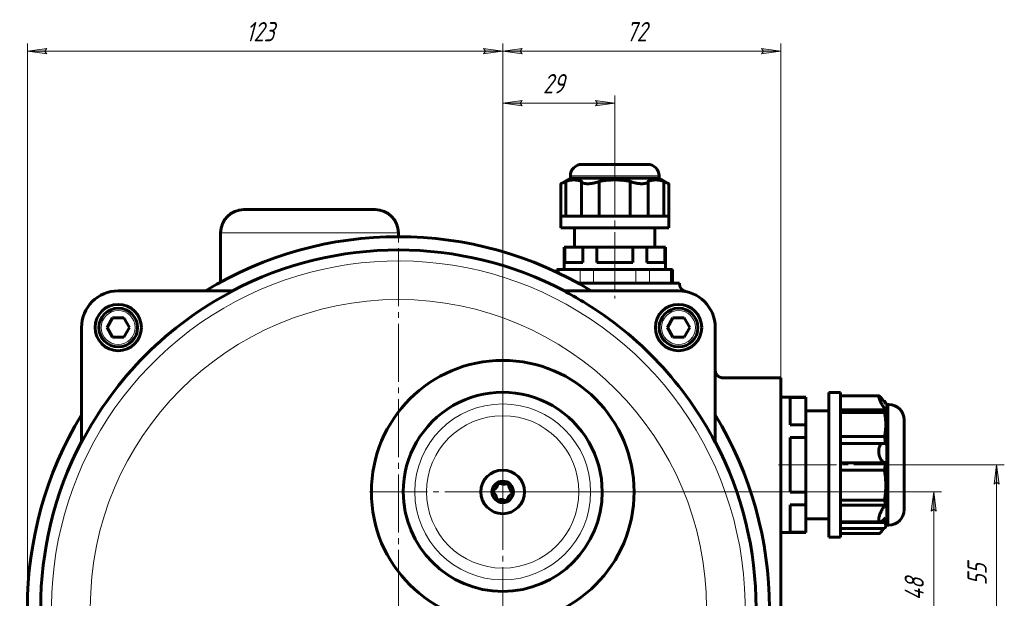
# Model space of a CAD drawing. Header units: millimetres. Extents: x 968 to 1714, y -499 to 290.
# Tile 3 of 27: x 1001 to 1256, y -238 to -89. Entities that reach past the tile are written whole.
import ezdxf

# ---------------------------------------------------------------- set-up
doc = ezdxf.new("R2010")
doc.units = ezdxf.units.MM
for name, pattern in [('K5LT_AXLED', [19.5, 15, -1.5, 1.5, -1.5]), ('K5LT_BASIC', [0]), ('K5LT_THIN', [0])]:
    doc.linetypes.add(name, pattern=pattern)
doc.styles.add('KDIMTEXTSTYLE', font='GOST_AU.SHX', dxfattribs={"width": 0.96, "oblique": 15, "height": 5})
doc.styles.add('KTEXTSTYLE', font='GOST_AU.SHX', dxfattribs={"width": 0.96, "height": 5})
doc.dimstyles.new('KDIMSTYLE (1.00)', dxfattribs={"dimtxt": 5, "dimasz": 1, "dimexe": 2, "dimexo": 0, "dimgap": 1, "dimtad": 1, "dimtxsty": 'KDIMTEXTSTYLE', "dimsah": 1, "dimcen": 0, "dimdle": 1, "dimadec": 0, "dimazin": 0, "dimtfac": 0.667, "dimtmove": 0, "dimatfit": 3, "dimfxl": 1, "dimtvp": 1, "dimtolj": 1, "dimtzin": 0, "dimarcsym": 0})

# ---------------------------------------------------------------- blocks, each defined once
blk = doc.blocks.new('U0')
at = {"color": 30, "linetype": 'K5LT_AXLED', "lineweight": 18, "true_color": 0xff8000}
for q in [(1098.93, -142.72), (1000.93, -240.72), (1098.93, -338.72), (1196.93, -240.72)]:
    blk.add_line((1098.93, -240.72), q, dxfattribs=at)
blk = doc.blocks.new('U1')
at = {"color": 30, "linetype": 'K5LT_AXLED', "lineweight": 18, "true_color": 0xff8000}
for q in [(1125.93, -174.72), (1089.93, -210.72), (1125.93, -246.72), (1161.93, -210.72)]:
    blk.add_line((1125.93, -210.72), q, dxfattribs=at)
blk = doc.blocks.new('D10')
for points in [[(1002.93, -96.73), (1007.93, -96.08), (1007.43, -96.73), (1007.93, -97.39)], [(1125.93, -96.73), (1120.93, -96.08), (1121.43, -96.73), (1120.93, -97.39)]]:
    blk.add_hatch(color=7).paths.add_polyline_path(points)
at = {"color": 7, "linetype": 'K5LT_THIN', "lineweight": 18}
for p, q in [((1002.93, -240.72), (1002.93, -94.73)), ((1002.93, -96.73), (1007.93, -96.08)), ((1007.93, -97.39), (1002.93, -96.73)), ((1007.93, -96.08), (1007.43, -96.73)), ((1007.43, -96.73), (1007.93, -97.39)), ((1121.43, -96.73), (1120.93, -96.08)), ((1120.93, -96.08), (1125.93, -96.73)), ((1125.93, -96.73), (1120.93, -97.39)), ((1120.93, -97.39), (1121.43, -96.73)), ((1125.93, -210.72), (1125.93, -94.73))]:
    blk.add_line(p, q, dxfattribs=at)
blk.add_wipeout([(1059.48, -95.73), (1059.48, -88.6), (1068.97, -88.6), (1068.97, -95.73)])
blk.add_line((1002.93, -96.73), (1125.93, -96.73), dxfattribs=at)
at = {"color": 7, "insert": (1059.48, -89.2), "char_height": 5, "attachment_point": 1, "style": 'KTEXTSTYLE'}
blk.add_mtext('\\H3.5;\\W0.965;\\Q15;\\Q15;\\H5.00;123', dxfattribs=at)
blk = doc.blocks.new('KDIMARROW_01')
blk.add_hatch(color=0).paths.add_polyline_path([(-5, -0.66), (0, 0), (-5, 0.66), (-4.5, 0)])
at = {"color": 0, "linetype": 'K5LT_THIN', "lineweight": 18}
for p, q in [((-4.5, 0), (-5, 0.66)), ((-5, 0.66), (0, 0)), ((0, 0), (-5, -0.66)), ((-5, -0.66), (-4.5, 0)), ((0, 0), (-1, 0))]:
    blk.add_line(p, q, dxfattribs=at)
blk = doc.blocks.new('D11')
for points in [[(1125.93, -96.73), (1130.93, -96.08), (1130.43, -96.73), (1130.93, -97.39)], [(1197.93, -96.73), (1192.93, -96.08), (1193.43, -96.73), (1192.93, -97.39)]]:
    blk.add_hatch(color=7).paths.add_polyline_path(points)
at = {"color": 7, "linetype": 'K5LT_THIN', "lineweight": 18}
for p, q in [((1125.93, -210.72), (1125.93, -94.73)), ((1125.93, -96.73), (1130.93, -96.08)), ((1130.93, -97.39), (1125.93, -96.73)), ((1130.93, -96.08), (1130.43, -96.73)), ((1130.43, -96.73), (1130.93, -97.39)), ((1193.43, -96.73), (1192.93, -96.08)), ((1192.93, -96.08), (1197.93, -96.73)), ((1197.93, -96.73), (1192.93, -97.39)), ((1192.93, -97.39), (1193.43, -96.73)), ((1197.93, -183.73), (1197.93, -94.73))]:
    blk.add_line(p, q, dxfattribs=at)
blk.add_wipeout([(1157.84, -95.73), (1157.84, -88.6), (1165.68, -88.6), (1165.68, -95.73)])
blk.add_line((1125.93, -96.73), (1197.93, -96.73), dxfattribs=at)
at = {"color": 7, "insert": (1157.84, -89.2), "char_height": 5, "attachment_point": 1, "style": 'KTEXTSTYLE'}
blk.add_mtext('\\H3.5;\\W0.965;\\Q15;\\Q15;\\H5.00;72', dxfattribs=at)
blk = doc.blocks.new('D12')
for points in [[(1130.43, -110.19), (1130.93, -109.53), (1125.93, -110.19), (1130.93, -110.85)], [(1154.93, -110.19), (1149.93, -109.53), (1150.43, -110.19), (1149.93, -110.85)]]:
    blk.add_hatch(color=7).paths.add_polyline_path(points)
at = {"color": 7, "linetype": 'K5LT_THIN', "lineweight": 18}
for p, q in [((1125.93, -210.72), (1125.93, -108.19)), ((1125.93, -110.19), (1130.93, -109.53)), ((1130.93, -109.53), (1130.43, -110.19)), ((1150.43, -110.19), (1149.93, -109.53)), ((1149.93, -109.53), (1154.93, -110.19)), ((1154.93, -126.02), (1154.93, -108.19)), ((1130.93, -110.85), (1125.93, -110.19)), ((1130.43, -110.19), (1130.93, -110.85)), ((1154.93, -110.19), (1149.93, -110.85)), ((1149.93, -110.85), (1150.43, -110.19))]:
    blk.add_line(p, q, dxfattribs=at)
blk.add_wipeout([(1136.34, -109.19), (1136.34, -102.05), (1144.18, -102.05), (1144.18, -109.19)])
blk.add_line((1125.93, -110.19), (1154.93, -110.19), dxfattribs=at)
at = {"color": 7, "insert": (1136.34, -102.65), "char_height": 5, "attachment_point": 1, "style": 'KTEXTSTYLE'}
blk.add_mtext('\\H3.5;\\W0.965;\\Q15;\\Q15;\\H5.00;29', dxfattribs=at)
blk = doc.blocks.new('D13')
for points in [[(1254.39, -208.72), (1253.73, -203.72), (1253.07, -208.72), (1253.73, -208.22)], [(1253.73, -258.72), (1254.39, -253.72), (1253.73, -254.22), (1253.07, -253.72)]]:
    blk.add_hatch(color=7).paths.add_polyline_path(points)
at = {"color": 7, "linetype": 'K5LT_THIN', "lineweight": 18}
for p, q in [((1229.83, -203.72), (1255.73, -203.72)), ((1253.07, -208.72), (1253.73, -203.72)), ((1253.73, -203.72), (1254.39, -208.72)), ((1253.73, -208.22), (1253.07, -208.72)), ((1254.39, -208.72), (1253.73, -208.22)), ((1253.73, -258.72), (1253.07, -253.72)), ((1253.07, -253.72), (1253.73, -254.22)), ((1253.73, -254.22), (1254.39, -253.72)), ((1254.39, -253.72), (1253.73, -258.72)), ((1229.83, -258.72), (1255.73, -258.72))]:
    blk.add_line(p, q, dxfattribs=at)
blk.add_wipeout([(1252.73, -234.91), (1245.59, -234.91), (1245.59, -227.83), (1252.73, -227.83)])
blk.add_line((1253.73, -203.72), (1253.73, -258.72), dxfattribs=at)
at = {"color": 7, "insert": (1246.19, -234.91), "char_height": 5, "attachment_point": 1, "rotation": 90, "style": 'KTEXTSTYLE'}
blk.add_mtext('\\H3.5;\\W0.965;\\Q15;\\Q15;\\H5.00;55', dxfattribs=at)
blk = doc.blocks.new('D14')
for points in [[(1238.12, -215.72), (1237.46, -210.72), (1236.8, -215.72), (1237.46, -215.22)], [(1237.46, -258.72), (1238.12, -253.72), (1237.46, -254.22), (1236.8, -253.72)]]:
    blk.add_hatch(color=7).paths.add_polyline_path(points)
at = {"color": 7, "linetype": 'K5LT_THIN', "lineweight": 18}
for p, q in [((1125.93, -210.72), (1239.46, -210.72)), ((1236.8, -215.72), (1237.46, -210.72)), ((1237.46, -210.72), (1238.12, -215.72)), ((1237.46, -215.22), (1236.8, -215.72)), ((1238.12, -215.72), (1237.46, -215.22)), ((1237.46, -258.72), (1236.8, -253.72)), ((1236.8, -253.72), (1237.46, -254.22)), ((1237.46, -254.22), (1238.12, -253.72)), ((1238.12, -253.72), (1237.46, -258.72)), ((1229.83, -258.72), (1239.46, -258.72))]:
    blk.add_line(p, q, dxfattribs=at)
blk.add_wipeout([(1236.46, -238.8), (1229.32, -238.8), (1229.32, -230.96), (1236.46, -230.96)])
blk.add_line((1237.46, -210.72), (1237.46, -258.72), dxfattribs=at)
at = {"color": 7, "insert": (1229.92, -238.8), "char_height": 5, "attachment_point": 1, "rotation": 90, "style": 'KTEXTSTYLE'}
blk.add_mtext('\\H3.5;\\W0.965;\\Q15;\\Q15;\\H5.00;48', dxfattribs=at)

msp = doc.modelspace()

# ---------------------------------------------------------------- linework, layer by layer
at = {"color": 30, "linetype": 'K5LT_AXLED', "lineweight": 18, "true_color": 0xff8000}
for p, q in [((1154.925, -124.019), (1154.925, -160.719)), ((1231.825, -203.719), (1195.925, -203.719))]:
    msp.add_line(p, q, dxfattribs=at)
at = {"color": 150, "linetype": 'K5LT_BASIC', "lineweight": 60, "true_color": 0x0080ff}
for p, q in [((1146.425, -126.019), (1148.825, -126.019)), ((1163.425, -126.019), (1146.425, -126.019)), ((1143.425, -129.619), (1140.925, -131.019)), ((1143.425, -129.019), (1143.425, -129.619)), ((1166.425, -129.619), (1143.425, -129.619)), ((1166.425, -129.019), (1166.425, -129.619)), ((1166.425, -129.619), (1168.925, -131.019)), ((1140.925, -139.419), (1140.925, -131.019)), ((1142.267, -130.425), (1142.267, -130.413)), ((1142.267, -139.419), (1142.267, -130.425)), ((1146.367, -130.413), (1146.274, -130.425)), ((1146.274, -139.419), (1146.274, -130.425)), ((1150.918, -130.425), (1150.825, -130.413)), ((1150.918, -139.419), (1150.918, -130.425)), ((1159.025, -130.413), (1158.933, -130.425)), ((1158.933, -139.419), (1158.933, -130.425)), ((1163.577, -130.425), (1163.484, -130.413)), ((1163.577, -139.419), (1163.577, -130.425)), ((1167.584, -130.413), (1167.584, -130.425)), ((1167.584, -139.419), (1167.584, -130.425)), ((1168.925, -139.419), (1168.925, -131.019)), ((1092.925, -137.719), (1058.925, -137.719)), ((1147.925, -139.419), (1140.925, -139.419)), ((1140.925, -139.419), (1140.925, -142.419)), ((1141.129, -139.419), (1140.925, -139.419)), ((1161.925, -139.419), (1147.925, -139.419)), ((1168.925, -139.419), (1161.925, -139.419)), ((1168.925, -139.419), (1168.925, -142.419)), ((1161.925, -142.419), (1140.925, -142.419)), ((1144.525, -142.419), (1144.525, -147.419)), ((1168.925, -142.419), (1161.925, -142.419)), ((1165.325, -142.419), (1165.325, -147.419)), ((1052.925, -143.719), (1052.925, -156.458)), ((1098.925, -143.719), (1098.925, -144.719)), ((1141.825, -147.419), (1141.825, -153.219)), ((1141.996, -147.419), (1141.825, -147.419)), ((1141.996, -151.419), (1141.996, -147.419)), ((1141.996, -147.419), (1146.638, -147.419)), ((1146.638, -147.419), (1146.638, -151.419)), ((1150.283, -147.419), (1146.638, -147.419)), ((1150.283, -147.419), (1159.567, -147.419)), ((1150.283, -151.419), (1150.283, -147.419)), ((1159.567, -147.419), (1159.567, -151.419)), ((1163.213, -147.419), (1159.567, -147.419)), ((1163.213, -151.419), (1163.213, -147.419)), ((1163.213, -147.419), (1167.855, -147.419)), ((1168.025, -147.419), (1167.855, -147.419)), ((1167.855, -147.419), (1167.855, -151.419)), ((1168.025, -147.419), (1168.025, -153.219)), ((1146.638, -151.419), (1141.996, -151.419)), ((1153.869, -151.419), (1150.283, -151.419)), ((1159.567, -151.419), (1153.869, -151.419)), ((1167.855, -151.419), (1163.213, -151.419)), ((1140.492, -153.219), (1139.956, -153.219)), ((1139.956, -153.219), (1139.956, -153.929)), ((1140.492, -153.219), (1145.976, -153.219)), ((1149.441, -153.219), (1145.976, -153.219)), ((1149.441, -153.219), (1160.41, -153.219)), ((1163.874, -153.219), (1160.41, -153.219)), ((1163.874, -153.219), (1169.359, -153.219)), ((1169.895, -153.219), (1169.359, -153.219)), ((1169.895, -153.219), (1169.895, -156.719)), ((1145.915, -156.719), (1171.655, -156.719)), ((1171.655, -156.719), (1171.655, -156.937)), ((1026.43, -158.719), (1026.425, -158.719)), ((1026.425, -158.719), (1056.144, -158.719)), ((1141.707, -158.719), (1171.425, -158.719)), ((1023.539, -168.219), (1024.982, -165.719)), ((1024.982, -165.719), (1027.869, -165.719)), ((1027.869, -165.719), (1029.312, -168.219)), ((1168.539, -168.219), (1169.982, -165.719)), ((1169.982, -165.719), (1172.869, -165.719)), ((1172.869, -165.719), (1174.312, -168.219)), ((1016.925, -197.937), (1016.925, -168.219)), ((1016.925, -168.225), (1016.925, -168.219)), ((1024.982, -170.719), (1023.539, -168.219)), ((1029.312, -168.219), (1027.869, -170.719)), ((1169.982, -170.719), (1168.539, -168.219)), ((1174.312, -168.219), (1172.869, -170.719)), ((1180.925, -168.225), (1180.925, -168.219)), ((1180.925, -168.219), (1180.925, -197.937)), ((1027.869, -170.719), (1024.982, -170.719)), ((1172.869, -170.719), (1169.982, -170.719)), ((1197.925, -181.219), (1182.925, -181.219)), ((1197.925, -281.219), (1197.925, -181.219)), ((1213.325, -185.019), (1210.325, -185.019)), ((1210.325, -222.419), (1210.325, -185.019)), ((1213.325, -186.057), (1213.325, -185.019)), ((1213.325, -185.918), (1223.307, -185.918)), ((1204.325, -186.219), (1197.925, -186.219)), ((1200.325, -186.318), (1204.325, -186.318)), ((1200.325, -193.407), (1200.325, -186.318)), ((1204.325, -186.318), (1204.325, -186.219)), ((1204.325, -186.318), (1204.325, -193.407)), ((1213.325, -200.209), (1213.325, -186.057)), ((1224.527, -187.234), (1224.704, -187.234)), ((1225.325, -188.119), (1224.858, -187.429)), ((1224.858, -187.43), (1224.858, -187.43)), ((1225.325, -200.2), (1225.325, -188.119)), ((1225.825, -188.119), (1225.325, -188.119)), ((1210.325, -189.719), (1204.325, -189.719)), ((1213.325, -189.511), (1224.987, -189.511)), ((1213.325, -190.158), (1224.704, -190.158)), ((1204.325, -193.407), (1200.325, -193.407)), ((1204.325, -196.63), (1204.325, -193.407)), ((1229.825, -215.319), (1229.825, -192.119)), ((1200.325, -210.808), (1200.325, -196.63)), ((1200.325, -196.63), (1204.325, -196.63)), ((1204.325, -196.63), (1204.325, -210.808)), ((1213.325, -196.363), (1224.704, -196.363)), ((1213.325, -198.178), (1224.479, -198.178)), ((1213.325, -217.871), (1213.325, -200.209)), ((1225.325, -219.319), (1225.325, -200.2)), ((1213.325, -203.172), (1224.987, -203.172)), ((1213.325, -205.104), (1224.704, -205.104)), ((1204.325, -210.808), (1200.325, -210.808)), ((1204.325, -214.031), (1204.325, -210.808)), ((1200.325, -221.12), (1200.325, -214.031)), ((1200.325, -214.031), (1204.325, -214.031)), ((1204.325, -214.031), (1204.325, -221.12)), ((1213.325, -212.848), (1224.704, -212.848)), ((1229.825, -212.719), (1229.825, -214.675)), ((1213.325, -214.134), (1224.987, -214.134)), ((1210.325, -217.719), (1204.325, -217.719)), ((1213.325, -222.419), (1213.325, -217.871)), ((1213.325, -217.927), (1213.325, -217.871)), ((1213.325, -218.479), (1223.587, -218.479)), ((1213.325, -218.665), (1224.704, -218.665)), ((1204.325, -221.219), (1197.925, -221.219)), ((1204.325, -221.12), (1200.325, -221.12)), ((1204.325, -221.219), (1204.325, -221.12)), ((1213.325, -220.204), (1224.704, -220.204)), ((1213.325, -221.52), (1223.307, -221.52)), ((1225.325, -219.319), (1224.858, -220.009)), ((1225.825, -219.319), (1225.325, -219.319)), ((1213.325, -222.419), (1210.325, -222.419))]:
    msp.add_line(p, q, dxfattribs=at)
at = {"color": 7, "linetype": 'K5LT_THIN', "lineweight": 18}
for p, q in [((1166.425, -129.019), (1143.425, -129.019)), ((1052.925, -143.719), (1098.925, -143.719)), ((1140.492, -154.185), (1140.492, -153.219)), ((1145.976, -153.219), (1145.976, -156.719)), ((1149.441, -156.719), (1149.441, -153.219)), ((1160.41, -153.219), (1160.41, -156.719)), ((1163.874, -156.719), (1163.874, -153.219)), ((1169.359, -153.219), (1169.359, -156.719)), ((1225.825, -200.2), (1225.825, -188.119)), ((1225.825, -219.319), (1225.825, -200.2))]:
    msp.add_line(p, q, dxfattribs=at)
for centre, radius in [((1098.925, -240.719), 79.736), ((1026.425, -168.219), 4.4), ((1171.425, -168.219), 4.4), ((1125.925, -210.719), 22.75), ((1125.925, -210.719), 19.707)]:
    msp.add_circle(centre, radius, dxfattribs=at)
at = {"color": 150, "linetype": 'K5LT_BASIC', "lineweight": 60, "true_color": 0x0080ff}
for centre, radius in [((1026.425, -168.219), 6), ((1171.425, -168.219), 6), ((1125.925, -210.719), 34), ((1125.925, -210.719), 5.65), ((1125.925, -210.719), 2.779)]:
    msp.add_circle(centre, radius, dxfattribs=at)
for centre, radius, start, end in [((1146.425, -129.019), 3, 90, 180), ((1163.425, -129.019), 3, 0, 90), ((1058.925, -143.719), 6, 90, 180), ((1092.925, -143.719), 6, 0, 90), ((1098.925, -240.719), 96, 58.66779, 121.33221), ((1098.925, -240.719), 92.568, 62.35403, 117.64597), ((1145.915, -154.719), 2, 241.34834, 270), ((1173.655, -156.937), 2, 180, 258.82166), ((1026.425, -168.219), 9.5, 90, 180), ((1098.925, -240.719), 92.489, 117.55234, 152.44766), ((1098.925, -240.719), 92.489, 58.82299, 62.44766), ((1171.425, -168.219), 9.5, 0, 90), ((1098.925, -240.719), 92.489, 27.55234, 58.82299), ((1026.425, -168.219), 5, 90, 270), ((1026.425, -168.219), 5, 270, 90), ((1171.425, -168.219), 5, 90, 270), ((1171.425, -168.219), 5, 270, 90), ((1125.925, -210.719), 25.75, 359.99924, 179.99924), ((1225.825, -192.119), 4, 0, 90), ((1098.925, -240.719), 96, 148.66779, 211.33221), ((1098.925, -240.719), 96, 328.66779, 31.33221), ((1098.925, -240.719), 92.568, 152.35403, 207.64597), ((1098.925, -240.719), 92.568, 332.35403, 27.64597), ((1122.251, -208.135), 2.506, 305.52558, 344.23381), ((1125.1, -208.939), 0.454, 65.52558, 164.23381), ((1126.326, -206.245), 2.506, 245.52558, 284.23381), ((1127.054, -209.114), 0.454, 5.52558, 104.23381), ((1125.925, -210.719), 25.75, 179.99924, 359.99924), ((1123.971, -210.544), 0.454, 125.52558, 224.23381), ((1121.85, -212.609), 2.506, 5.52558, 44.23381), ((1129.6, -213.304), 2.506, 125.52558, 164.23381), ((1130.001, -208.829), 2.506, 185.52558, 224.23381), ((1127.88, -210.894), 0.454, 305.52558, 44.23381), ((1124.797, -212.324), 0.454, 185.52558, 284.23381), ((1125.524, -215.194), 2.506, 65.52558, 104.23381), ((1126.751, -212.499), 0.454, 245.52558, 344.23381), ((1225.825, -215.319), 4, 270, 0)]:
    msp.add_arc(centre, radius, start, end, dxfattribs=at)
at = {"color": 7, "linetype": 'K5LT_THIN', "lineweight": 18}
for start, end in [(58.82299, 270), (270, 58.82299)]:
    msp.add_arc((1098.925, -240.719), 89.733, start, end, dxfattribs=at)
at = {"color": 150, "linetype": 'K5LT_BASIC', "lineweight": 60, "true_color": 0x0080ff}
for points, knots in [([(1140.925, -131.019), (1140.925, -131.019), (1140.926, -131.019), (1140.934, -131.015), (1140.953, -131.007), (1140.972, -130.999), (1140.989, -130.992), (1141.007, -130.984), (1141.028, -130.975), (1141.053, -130.965), (1141.078, -130.954), (1141.103, -130.943), (1141.129, -130.932), (1141.157, -130.92), (1141.195, -130.903), (1141.252, -130.879), (1141.339, -130.841), (1141.444, -130.795), (1141.549, -130.749), (1141.628, -130.714), (1141.687, -130.688), (1141.735, -130.666), (1141.781, -130.646), (1141.826, -130.625), (1141.871, -130.605), (1141.917, -130.585), (1141.964, -130.564), (1142.012, -130.542), (1142.061, -130.52), (1142.111, -130.497), (1142.162, -130.473), (1142.214, -130.45), (1142.249, -130.433), (1142.267, -130.425)], [0.49999635, 0.49999635, 0.49999635, 0.49999635, 0.51105845, 0.54449194, 0.57129967, 0.59118895, 0.60356204, 0.61568765, 0.63106299, 0.64623118, 0.66118875, 0.6728346, 0.68489135, 0.69777652, 0.71109058, 0.7333926, 0.76410851, 0.80309159, 0.83325949, 0.85476872, 0.86735336, 0.87951705, 0.89087797, 0.90185663, 0.91248711, 0.92315405, 0.93392913, 0.94477341, 0.95573587, 0.96677648, 0.97787628, 0.9889565, 1, 1, 1, 1]), ([(1142.267, -130.413), (1142.33, -130.391), (1142.455, -130.348), (1142.641, -130.29), (1142.824, -130.239), (1143.005, -130.194), (1143.183, -130.155), (1143.359, -130.122), (1143.534, -130.094), (1143.706, -130.072), (1143.877, -130.056), (1144.047, -130.045), (1144.193, -130.04), (1144.305, -130.039), (1144.416, -130.04), (1144.548, -130.043), (1144.713, -130.053), (1144.877, -130.067), (1145.04, -130.086), (1145.204, -130.11), (1145.368, -130.139), (1145.532, -130.172), (1145.696, -130.21), (1145.862, -130.253), (1146.028, -130.301), (1146.197, -130.354), (1146.31, -130.393), (1146.367, -130.413)], [0, 0, 0, 0, 0.0438504, 0.0877907, 0.1315545, 0.1750731, 0.2185048, 0.2616892, 0.3046743, 0.3474352, 0.3901744, 0.4325747, 0.474703, 0.5000033, 0.5164408, 0.5580664, 0.5993007, 0.6402219, 0.6807695, 0.7212338, 0.7614859, 0.8016027, 0.8414424, 0.8811963, 0.9208412, 0.9605027, 1, 1, 1, 1]), ([(1146.274, -130.425), (1146.278, -130.437), (1146.287, -130.461), (1146.302, -130.495), (1146.321, -130.528), (1146.342, -130.56), (1146.366, -130.591), (1146.392, -130.621), (1146.42, -130.649), (1146.45, -130.677), (1146.483, -130.703), (1146.517, -130.727), (1146.553, -130.75), (1146.591, -130.772), (1146.63, -130.793), (1146.67, -130.813), (1146.712, -130.831), (1146.755, -130.849), (1146.799, -130.865), (1146.844, -130.88), (1146.889, -130.895), (1146.936, -130.908), (1146.982, -130.92), (1147.029, -130.932), (1147.076, -130.942), (1147.123, -130.952), (1147.178, -130.962), (1147.249, -130.973), (1147.339, -130.986), (1147.434, -130.997), (1147.517, -131.004), (1147.583, -131.009), (1147.639, -131.012), (1147.694, -131.015), (1147.762, -131.017), (1147.839, -131.019), (1147.919, -131.019), (1148.028, -131.019), (1148.163, -131.015), (1148.318, -131.007), (1148.435, -130.999), (1148.523, -130.992), (1148.603, -130.984), (1148.69, -130.975), (1148.782, -130.965), (1148.868, -130.954), (1148.947, -130.943), (1149.023, -130.932), (1149.102, -130.92), (1149.203, -130.903), (1149.341, -130.879), (1149.48, -130.852), (1149.624, -130.821), (1149.767, -130.788), (1149.925, -130.749), (1150.056, -130.714), (1150.149, -130.688), (1150.222, -130.666), (1150.29, -130.646), (1150.356, -130.625), (1150.419, -130.605), (1150.482, -130.585), (1150.545, -130.564), (1150.607, -130.542), (1150.67, -130.52), (1150.733, -130.497), (1150.816, -130.466), (1150.877, -130.442), (1150.918, -130.425)], [0, 0, 0, 0, 0.0160874, 0.0322574, 0.0484394, 0.0644952, 0.0803785, 0.0959511, 0.111356, 0.1265093, 0.1415781, 0.1563374, 0.1708741, 0.1850493, 0.1990856, 0.2127766, 0.2262633, 0.2394912, 0.2526651, 0.2655623, 0.2782374, 0.2905437, 0.3026961, 0.3144293, 0.3258953, 0.3369948, 0.3480035, 0.3642251, 0.3854139, 0.4070759, 0.4239626, 0.4356095, 0.4464633, 0.4568038, 0.4674206, 0.4854856, 0.4999929, 0.5110585, 0.5444919, 0.5712997, 0.5911889, 0.603562, 0.6156876, 0.631063, 0.6462312, 0.6611887, 0.6728346, 0.6848914, 0.6977765, 0.7110906, 0.7333926, 0.7641085, 0.7778958, 0.8030916, 0.8332595, 0.8547687, 0.8673534, 0.8795171, 0.890878, 0.9018566, 0.9124871, 0.9231541, 0.9339291, 0.9447734, 0.9557359, 0.9667765, 0.9778763, 1, 1, 1, 1]), ([(1150.825, -130.413), (1150.952, -130.391), (1151.203, -130.348), (1151.574, -130.29), (1151.893, -130.246), (1152.135, -130.215), (1152.375, -130.186), (1152.659, -130.155), (1153.011, -130.122), (1153.359, -130.094), (1153.705, -130.072), (1154.047, -130.056), (1154.299, -130.048), (1154.524, -130.043), (1154.703, -130.04), (1154.902, -130.039), (1155.124, -130.04), (1155.388, -130.043), (1155.718, -130.053), (1156.046, -130.067), (1156.373, -130.086), (1156.7, -130.11), (1157.027, -130.139), (1157.356, -130.172), (1157.685, -130.21), (1158.016, -130.253), (1158.331, -130.299), (1158.556, -130.334), (1158.781, -130.371), (1158.912, -130.393), (1159.025, -130.413)], [0, 0, 0, 0, 0.0438504, 0.0877907, 0.1315545, 0.1580178, 0.1750731, 0.2185048, 0.2616892, 0.3046743, 0.3474352, 0.3901744, 0.4325747, 0.4418085, 0.474703, 0.5000033, 0.5164408, 0.5580664, 0.5993007, 0.6402219, 0.6807695, 0.7212338, 0.7614859, 0.8016027, 0.8414424, 0.8811963, 0.9208412, 0.9541793, 0.9605027, 1, 1, 1, 1]), ([(1158.933, -130.425), (1158.962, -130.437), (1159.022, -130.461), (1159.112, -130.495), (1159.204, -130.528), (1159.297, -130.56), (1159.389, -130.591), (1159.481, -130.621), (1159.572, -130.649), (1159.664, -130.677), (1159.754, -130.703), (1159.844, -130.727), (1159.933, -130.75), (1160.021, -130.772), (1160.107, -130.793), (1160.192, -130.813), (1160.276, -130.831), (1160.359, -130.849), (1160.44, -130.865), (1160.521, -130.88), (1160.599, -130.895), (1160.677, -130.908), (1160.752, -130.92), (1160.825, -130.932), (1160.896, -130.942), (1160.965, -130.952), (1161.043, -130.962), (1161.142, -130.973), (1161.262, -130.986), (1161.381, -130.997), (1161.481, -131.004), (1161.558, -131.009), (1161.622, -131.012), (1161.683, -131.015), (1161.757, -131.017), (1161.838, -131.019), (1161.919, -131.019), (1162.027, -131.019), (1162.154, -131.015), (1162.291, -131.007), (1162.388, -130.999), (1162.459, -130.992), (1162.522, -130.984), (1162.587, -130.975), (1162.655, -130.965), (1162.715, -130.954), (1162.77, -130.943), (1162.82, -130.932), (1162.871, -130.92), (1162.933, -130.903), (1163.014, -130.879), (1163.119, -130.841), (1163.22, -130.795), (1163.301, -130.749), (1163.353, -130.714), (1163.387, -130.688), (1163.412, -130.666), (1163.435, -130.646), (1163.455, -130.625), (1163.473, -130.605), (1163.49, -130.585), (1163.506, -130.564), (1163.521, -130.542), (1163.535, -130.52), (1163.547, -130.497), (1163.558, -130.473), (1163.568, -130.45), (1163.574, -130.433), (1163.577, -130.425)], [0, 0, 0, 0, 0.0160874, 0.0322574, 0.0484394, 0.0644952, 0.0803785, 0.0959511, 0.111356, 0.1265093, 0.1415781, 0.1563374, 0.1708741, 0.1850493, 0.1990856, 0.2127766, 0.2262633, 0.2394912, 0.2526651, 0.2655623, 0.2782374, 0.2905437, 0.3026961, 0.3144293, 0.3258953, 0.3369948, 0.3480035, 0.3642251, 0.3854139, 0.4070759, 0.4239626, 0.4356095, 0.4464633, 0.4568038, 0.4674206, 0.4854856, 0.4999929, 0.5110585, 0.5444919, 0.5712997, 0.5911889, 0.603562, 0.6156876, 0.631063, 0.6462312, 0.6611887, 0.6728346, 0.6848914, 0.6977765, 0.7110906, 0.7333926, 0.7641085, 0.8030916, 0.8332595, 0.8547687, 0.8673534, 0.8795171, 0.890878, 0.9018566, 0.9124871, 0.9231541, 0.9339291, 0.9447734, 0.9557359, 0.9667765, 0.9778763, 0.9889565, 1, 1, 1, 1]), ([(1163.484, -130.413), (1163.547, -130.391), (1163.673, -130.348), (1163.859, -130.29), (1164.042, -130.239), (1164.223, -130.194), (1164.401, -130.155), (1164.577, -130.122), (1164.751, -130.094), (1164.924, -130.072), (1165.095, -130.056), (1165.265, -130.045), (1165.411, -130.04), (1165.522, -130.039), (1165.633, -130.04), (1165.765, -130.043), (1165.93, -130.053), (1166.094, -130.067), (1166.258, -130.086), (1166.421, -130.11), (1166.585, -130.139), (1166.749, -130.172), (1166.914, -130.21), (1167.079, -130.253), (1167.246, -130.301), (1167.414, -130.354), (1167.527, -130.393), (1167.584, -130.413)], [0, 0, 0, 0, 0.0438504, 0.0877907, 0.1315545, 0.1750731, 0.2185048, 0.2616892, 0.3046743, 0.3474352, 0.3901744, 0.4325747, 0.474703, 0.5000033, 0.5164408, 0.5580664, 0.5993007, 0.6402219, 0.6807695, 0.7212338, 0.7614859, 0.8016027, 0.8414424, 0.8811963, 0.9208412, 0.9605027, 1, 1, 1, 1]), ([(1167.584, -130.425), (1167.61, -130.437), (1167.661, -130.461), (1167.736, -130.495), (1167.809, -130.528), (1167.88, -130.56), (1167.949, -130.591), (1168.015, -130.621), (1168.078, -130.649), (1168.139, -130.677), (1168.197, -130.703), (1168.253, -130.727), (1168.305, -130.75), (1168.355, -130.772), (1168.403, -130.793), (1168.447, -130.813), (1168.49, -130.831), (1168.529, -130.849), (1168.567, -130.865), (1168.603, -130.88), (1168.636, -130.895), (1168.666, -130.908), (1168.695, -130.92), (1168.721, -130.932), (1168.745, -130.942), (1168.767, -130.952), (1168.791, -130.962), (1168.818, -130.973), (1168.848, -130.986), (1168.872, -130.997), (1168.889, -131.004), (1168.9, -131.009), (1168.908, -131.012), (1168.914, -131.015), (1168.92, -131.017), (1168.924, -131.019), (1168.925, -131.019), (1168.925, -131.019)], [0, 0, 0, 0, 0.01608745, 0.03225737, 0.04843936, 0.06449518, 0.08037847, 0.0959511, 0.111356, 0.12650928, 0.14157807, 0.15633738, 0.17087409, 0.18504926, 0.19908561, 0.21277663, 0.22626332, 0.23949124, 0.25266511, 0.26556228, 0.27823741, 0.2905437, 0.30269608, 0.31442929, 0.32589528, 0.33699475, 0.34800345, 0.36422514, 0.38541389, 0.40707585, 0.42396256, 0.43560946, 0.44646328, 0.45680384, 0.46742061, 0.48548562, 0.49999398, 0.49999398, 0.49999398, 0.49999398]), ([(1223.307, -185.918), (1223.306, -185.918), (1223.302, -185.919), (1223.294, -185.919), (1223.285, -185.921), (1223.276, -185.925), (1223.268, -185.929), (1223.262, -185.934), (1223.256, -185.94), (1223.251, -185.946), (1223.246, -185.953), (1223.242, -185.96), (1223.239, -185.968), (1223.235, -185.979), (1223.231, -185.993), (1223.228, -186.008), (1223.226, -186.025), (1223.226, -186.042), (1223.225, -186.059), (1223.226, -186.085), (1223.229, -186.124), (1223.235, -186.172), (1223.243, -186.212), (1223.249, -186.244), (1223.256, -186.273), (1223.264, -186.305), (1223.273, -186.34), (1223.282, -186.373), (1223.29, -186.403), (1223.298, -186.43), (1223.307, -186.457), (1223.315, -186.485), (1223.324, -186.512), (1223.333, -186.539), (1223.343, -186.566), (1223.352, -186.593), (1223.362, -186.62), (1223.374, -186.655), (1223.388, -186.692), (1223.404, -186.735), (1223.42, -186.775), (1223.436, -186.817), (1223.455, -186.864), (1223.481, -186.927), (1223.522, -187.022), (1223.581, -187.156), (1223.661, -187.328), (1223.758, -187.526), (1223.866, -187.737), (1223.975, -187.939), (1224.073, -188.113), (1224.152, -188.25), (1224.211, -188.351), (1224.26, -188.432), (1224.306, -188.507), (1224.352, -188.582), (1224.4, -188.658), (1224.449, -188.735), (1224.499, -188.813), (1224.55, -188.891), (1224.603, -188.97), (1224.655, -189.048), (1224.709, -189.126), (1224.764, -189.204), (1224.819, -189.282), (1224.875, -189.359), (1224.931, -189.436), (1224.969, -189.486), (1224.987, -189.511)], [0.40940285, 0.40940285, 0.40940285, 0.40940285, 0.41074929, 0.41693367, 0.4230709, 0.42897494, 0.43467949, 0.43999793, 0.44513269, 0.44989125, 0.45445459, 0.45882831, 0.46320098, 0.46933345, 0.47577801, 0.48252731, 0.48870889, 0.49577935, 0.49999478, 0.50654565, 0.52029047, 0.5333848, 0.54305338, 0.54897321, 0.55473563, 0.56188055, 0.56886227, 0.57567961, 0.5807081, 0.58566569, 0.59049832, 0.59527637, 0.59993011, 0.60450831, 0.60897587, 0.6134112, 0.61772103, 0.62193704, 0.63001697, 0.63513579, 0.64137074, 0.64798441, 0.65381757, 0.66192546, 0.67487522, 0.69372113, 0.71667673, 0.74282383, 0.77021364, 0.79628552, 0.8186176, 0.83514931, 0.84722976, 0.85647909, 0.86585798, 0.87544704, 0.88512144, 0.89500517, 0.90501653, 0.91520255, 0.92543119, 0.9357994, 0.94625774, 0.95686588, 0.96752561, 0.97828566, 0.98911096, 1, 1, 1, 1]), ([(1224.987, -187.88), (1224.968, -187.852), (1224.93, -187.798), (1224.873, -187.716), (1224.816, -187.635), (1224.76, -187.556), (1224.704, -187.477), (1224.649, -187.401), (1224.594, -187.325), (1224.54, -187.251), (1224.487, -187.179), (1224.435, -187.108), (1224.383, -187.04), (1224.334, -186.974), (1224.283, -186.908), (1224.231, -186.84), (1224.175, -186.767), (1224.115, -186.691), (1224.044, -186.603), (1223.963, -186.504), (1223.878, -186.403), (1223.805, -186.32), (1223.752, -186.262), (1223.715, -186.222), (1223.677, -186.183), (1223.627, -186.132), (1223.561, -186.069), (1223.492, -186.011), (1223.435, -185.969), (1223.397, -185.947), (1223.373, -185.935), (1223.356, -185.928), (1223.341, -185.923), (1223.328, -185.92), (1223.317, -185.919), (1223.31, -185.918), (1223.307, -185.918)], [0, 0, 0, 0, 0.01105283, 0.022062, 0.03302453, 0.04391265, 0.05476695, 0.06553059, 0.07623508, 0.08685868, 0.09745717, 0.10791144, 0.11824854, 0.12837642, 0.13841793, 0.14920968, 0.16084449, 0.17404607, 0.18796796, 0.2070664, 0.22831854, 0.24739034, 0.25983034, 0.26806394, 0.27642193, 0.28965395, 0.30900996, 0.33398518, 0.35453058, 0.36926926, 0.37772469, 0.38519557, 0.39165479, 0.39809763, 0.40445592, 0.40940285, 0.40940285, 0.40940285, 0.40940285]), ([(1224.858, -187.43), (1224.853, -187.422), (1224.838, -187.4), (1224.811, -187.363), (1224.777, -187.319), (1224.742, -187.276), (1224.717, -187.248), (1224.704, -187.234)], [0.87553276, 0.87553276, 0.87553276, 0.87553276, 0.89003892, 0.91877083, 0.94639475, 0.97347719, 1, 1, 1, 1]), ([(1224.704, -187.234), (1224.719, -187.261), (1224.749, -187.315), (1224.79, -187.396), (1224.829, -187.478), (1224.866, -187.558), (1224.9, -187.639), (1224.932, -187.719), (1224.961, -187.8), (1224.979, -187.853), (1224.987, -187.88)], [0, 0, 0, 0, 0.1248211, 0.2498807, 0.3749842, 0.4999375, 0.6247015, 0.7495045, 0.8745751, 1, 1, 1, 1]), ([(1224.987, -189.511), (1224.979, -189.538), (1224.965, -189.578), (1224.946, -189.632), (1224.931, -189.672), (1224.916, -189.712), (1224.9, -189.753), (1224.877, -189.806), (1224.848, -189.874), (1224.81, -189.955), (1224.763, -190.049), (1224.727, -190.117), (1224.704, -190.158)], [0, 0, 0, 0, 0.1254249, 0.1880123, 0.2504955, 0.3129224, 0.3752985, 0.437666, 0.5625076, 0.6875579, 0.8126726, 1, 1, 1, 1]), ([(1224.704, -190.158), (1224.731, -190.279), (1224.782, -190.519), (1224.847, -190.874), (1224.903, -191.222), (1224.95, -191.562), (1224.987, -191.893), (1225.015, -192.216), (1225.036, -192.529), (1225.049, -192.834), (1225.054, -193.077), (1225.055, -193.272), (1225.054, -193.459), (1225.048, -193.69), (1225.038, -193.951), (1225.023, -194.2), (1225.004, -194.437), (1224.983, -194.661), (1224.959, -194.877), (1224.933, -195.085), (1224.904, -195.286), (1224.875, -195.478), (1224.843, -195.664), (1224.811, -195.844), (1224.766, -196.076), (1224.73, -196.249), (1224.704, -196.363)], [0, 0, 0, 0, 0.0567309, 0.1131093, 0.1688494, 0.2234043, 0.2774022, 0.329742, 0.38092, 0.4304136, 0.4793828, 0.5000023, 0.5261635, 0.5712429, 0.6134669, 0.6545414, 0.6928048, 0.7294031, 0.7637876, 0.7976299, 0.8297622, 0.8607488, 0.8900389, 0.9187708, 0.9463948, 1, 1, 1, 1]), ([(1224.479, -198.178), (1224.447, -198.178), (1224.398, -198.181), (1224.334, -198.188), (1224.283, -198.197), (1224.231, -198.209), (1224.175, -198.226), (1224.115, -198.249), (1224.044, -198.281), (1223.963, -198.326), (1223.878, -198.387), (1223.805, -198.45), (1223.752, -198.504), (1223.715, -198.545), (1223.677, -198.59), (1223.627, -198.656), (1223.561, -198.757), (1223.492, -198.884), (1223.435, -199.013), (1223.397, -199.113), (1223.373, -199.186), (1223.356, -199.24), (1223.341, -199.291), (1223.328, -199.34), (1223.316, -199.389), (1223.305, -199.438), (1223.294, -199.488), (1223.285, -199.537), (1223.276, -199.586), (1223.268, -199.633), (1223.262, -199.678), (1223.256, -199.721), (1223.251, -199.762), (1223.246, -199.802), (1223.242, -199.84), (1223.239, -199.884), (1223.235, -199.934), (1223.231, -199.991), (1223.228, -200.049), (1223.226, -200.109), (1223.226, -200.162), (1223.225, -200.216), (1223.226, -200.291), (1223.229, -200.393), (1223.235, -200.506), (1223.243, -200.6), (1223.25, -200.666), (1223.257, -200.724), (1223.264, -200.779), (1223.273, -200.843), (1223.282, -200.901), (1223.29, -200.952), (1223.298, -200.997), (1223.307, -201.041), (1223.315, -201.084), (1223.324, -201.126), (1223.333, -201.166), (1223.343, -201.206), (1223.352, -201.245), (1223.362, -201.283), (1223.371, -201.32), (1223.381, -201.355), (1223.391, -201.393), (1223.404, -201.437), (1223.42, -201.488), (1223.436, -201.54), (1223.455, -201.597), (1223.481, -201.67), (1223.522, -201.777), (1223.581, -201.918), (1223.661, -202.084), (1223.758, -202.258), (1223.866, -202.423), (1223.975, -202.566), (1224.073, -202.676), (1224.152, -202.755), (1224.211, -202.809), (1224.26, -202.85), (1224.306, -202.886), (1224.352, -202.921), (1224.4, -202.954), (1224.449, -202.985), (1224.499, -203.014), (1224.55, -203.041), (1224.603, -203.066), (1224.655, -203.089), (1224.709, -203.109), (1224.764, -203.127), (1224.819, -203.142), (1224.875, -203.155), (1224.931, -203.165), (1224.969, -203.17), (1224.987, -203.172)], [0.09894038, 0.09894038, 0.09894038, 0.09894038, 0.11824854, 0.12837642, 0.13841793, 0.14920968, 0.16084449, 0.17404607, 0.18796796, 0.2070664, 0.22831854, 0.24739034, 0.25983034, 0.26806394, 0.27642193, 0.28965395, 0.30900996, 0.33398518, 0.35453058, 0.36926926, 0.37772469, 0.38519557, 0.39165479, 0.39809763, 0.40445592, 0.41074929, 0.41693367, 0.4230709, 0.42897494, 0.43467949, 0.43999793, 0.44513269, 0.44989125, 0.45445459, 0.45882831, 0.46320098, 0.46933345, 0.47577801, 0.48252731, 0.48870889, 0.49577935, 0.49999478, 0.50654565, 0.52029047, 0.5333848, 0.54305338, 0.55088846, 0.55473563, 0.56188055, 0.56886227, 0.57567961, 0.5807081, 0.58566569, 0.59049832, 0.59527637, 0.59993011, 0.60450831, 0.60897587, 0.6134112, 0.61772103, 0.62193704, 0.62600392, 0.63001697, 0.63513579, 0.64137074, 0.64798441, 0.65381757, 0.66192546, 0.67487522, 0.69372113, 0.71667673, 0.74282383, 0.77021364, 0.79628552, 0.8186176, 0.83514931, 0.84722976, 0.85647909, 0.86585798, 0.87544704, 0.88512144, 0.89500517, 0.90501653, 0.91520255, 0.92543119, 0.9357994, 0.94625774, 0.95686588, 0.96752561, 0.97828566, 0.98911096, 1, 1, 1, 1]), ([(1224.987, -198.295), (1224.968, -198.286), (1224.93, -198.27), (1224.873, -198.249), (1224.816, -198.23), (1224.76, -198.214), (1224.704, -198.201), (1224.649, -198.191), (1224.594, -198.184), (1224.537, -198.179), (1224.499, -198.178), (1224.479, -198.178)], [0, 0, 0, 0, 0.01105283, 0.022062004, 0.033024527, 0.043912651, 0.054766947, 0.065530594, 0.076235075, 0.086858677, 0.098940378, 0.098940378, 0.098940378, 0.098940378]), ([(1224.704, -196.363), (1224.727, -196.485), (1224.77, -196.728), (1224.823, -197.051), (1224.866, -197.333), (1224.9, -197.574), (1224.932, -197.814), (1224.961, -198.055), (1224.979, -198.215), (1224.987, -198.295)], [0, 0, 0, 0, 0.1873274, 0.3749842, 0.4999375, 0.6247015, 0.7495045, 0.8745751, 1, 1, 1, 1]), ([(1224.987, -203.172), (1224.979, -203.251), (1224.961, -203.41), (1224.932, -203.649), (1224.899, -203.902), (1224.867, -204.129), (1224.83, -204.371), (1224.793, -204.601), (1224.749, -204.859), (1224.719, -205.022), (1224.704, -205.104)], [0, 0, 0, 0, 0.1258794, 0.2509567, 0.375535, 0.520987, 0.6043641, 0.7505381, 0.875591, 1, 1, 1, 1]), ([(1224.704, -205.104), (1224.731, -205.255), (1224.782, -205.554), (1224.847, -205.997), (1224.903, -206.431), (1224.95, -206.856), (1224.987, -207.27), (1225.015, -207.673), (1225.036, -208.063), (1225.049, -208.444), (1225.054, -208.747), (1225.055, -208.99), (1225.054, -209.223), (1225.048, -209.512), (1225.038, -209.838), (1225.023, -210.148), (1225.004, -210.444), (1224.983, -210.724), (1224.959, -210.994), (1224.933, -211.253), (1224.904, -211.504), (1224.875, -211.744), (1224.843, -211.976), (1224.811, -212.201), (1224.766, -212.49), (1224.73, -212.706), (1224.704, -212.848)], [0, 0, 0, 0, 0.0567309, 0.1131093, 0.1688494, 0.2234043, 0.2774022, 0.329742, 0.38092, 0.4304136, 0.4793828, 0.5000023, 0.5261635, 0.5712429, 0.6134669, 0.6545414, 0.6928048, 0.7294031, 0.7637876, 0.7976299, 0.8297622, 0.8607488, 0.8900389, 0.9187708, 0.9463948, 1, 1, 1, 1]), ([(1224.704, -212.848), (1224.719, -212.903), (1224.749, -213.011), (1224.793, -213.183), (1224.83, -213.336), (1224.861, -213.47), (1224.888, -213.595), (1224.917, -213.737), (1224.952, -213.922), (1224.975, -214.055), (1224.987, -214.134)], [0, 0, 0, 0, 0.124409, 0.2494619, 0.3956359, 0.479013, 0.5622038, 0.6867169, 0.8114734, 1, 1, 1, 1]), ([(1224.987, -214.134), (1224.875, -214.245), (1224.617, -214.532), (1224.324, -214.938), (1224.092, -215.312), (1223.921, -215.615), (1223.762, -215.934), (1223.601, -216.3), (1223.453, -216.69), (1223.324, -217.129), (1223.254, -217.484), (1223.226, -217.748), (1223.223, -217.94), (1223.24, -218.105), (1223.273, -218.237), (1223.323, -218.339), (1223.389, -218.416), (1223.474, -218.467), (1223.548, -218.479), (1223.587, -218.479)], [0, 0, 0, 0, 1.8545342, 4.2792632, 5.041396, 6.0933225, 7.5573171, 8.3428504, 9.7971281, 11.4722917, 12.8482432, 13.7498838, 14.7376846, 15.5135237, 16.4120891, 17.2732536, 18.0246235, 18.9966971, 20, 20, 20, 20]), ([(1223.587, -218.479), (1223.635, -218.479), (1223.713, -218.466), (1223.843, -218.417), (1223.972, -218.35), (1224.134, -218.241), (1224.297, -218.109), (1224.498, -217.925), (1224.724, -217.692), (1224.903, -217.483), (1224.987, -217.38)], [0, 0, 0, 0, 1.5168458, 2.3128368, 3.51831, 4.8105305, 6.1894883, 7.2473751, 9.2417342, 11, 11, 11, 11]), ([(1224.987, -217.38), (1224.979, -217.433), (1224.961, -217.539), (1224.932, -217.699), (1224.9, -217.86), (1224.866, -218.02), (1224.829, -218.181), (1224.79, -218.342), (1224.749, -218.503), (1224.719, -218.611), (1224.704, -218.665)], [0, 0, 0, 0, 0.1254249, 0.2504955, 0.3752985, 0.5000625, 0.6250158, 0.7501193, 0.8751789, 1, 1, 1, 1]), ([(1224.704, -218.665), (1224.731, -218.695), (1224.782, -218.755), (1224.847, -218.843), (1224.903, -218.929), (1224.95, -219.013), (1224.987, -219.096), (1225.015, -219.176), (1225.036, -219.253), (1225.049, -219.329), (1225.054, -219.389), (1225.055, -219.438), (1225.054, -219.484), (1225.048, -219.541), (1225.038, -219.606), (1225.023, -219.668), (1225.004, -219.727), (1224.983, -219.782), (1224.959, -219.836), (1224.933, -219.887), (1224.904, -219.937), (1224.879, -219.977), (1224.863, -220.001), (1224.858, -220.009)], [0, 0, 0, 0, 0.05673085, 0.1131093, 0.16884945, 0.22340435, 0.27740225, 0.32974202, 0.38092001, 0.43041356, 0.47938279, 0.50000232, 0.52616351, 0.57124294, 0.61346687, 0.65454138, 0.69280483, 0.72940306, 0.7637876, 0.79762988, 0.82976222, 0.86074884, 0.87553276, 0.87553276, 0.87553276, 0.87553276]), ([(1224.527, -220.204), (1224.514, -220.223), (1224.483, -220.265), (1224.435, -220.33), (1224.383, -220.399), (1224.334, -220.465), (1224.283, -220.531), (1224.231, -220.598), (1224.175, -220.671), (1224.115, -220.748), (1224.044, -220.836), (1223.963, -220.935), (1223.878, -221.035), (1223.805, -221.118), (1223.752, -221.176), (1223.715, -221.216), (1223.677, -221.256), (1223.627, -221.306), (1223.561, -221.369), (1223.492, -221.428), (1223.435, -221.469), (1223.397, -221.492), (1223.373, -221.503), (1223.356, -221.51), (1223.341, -221.515), (1223.328, -221.518), (1223.317, -221.52), (1223.31, -221.52), (1223.307, -221.52)], [0.08934881, 0.08934881, 0.08934881, 0.08934881, 0.09745717, 0.10791144, 0.11824854, 0.12837642, 0.13841793, 0.14920968, 0.16084449, 0.17404607, 0.18796796, 0.2070664, 0.22831854, 0.24739034, 0.25983034, 0.26806394, 0.27642193, 0.28965395, 0.30900996, 0.33398518, 0.35453058, 0.36926926, 0.37772469, 0.38519557, 0.39165479, 0.39809763, 0.40445592, 0.40940285, 0.40940285, 0.40940285, 0.40940285]), ([(1224.858, -220.009), (1224.853, -220.016), (1224.838, -220.039), (1224.811, -220.076), (1224.777, -220.119), (1224.742, -220.162), (1224.717, -220.19), (1224.704, -220.204)], [0.87553276, 0.87553276, 0.87553276, 0.87553276, 0.89003892, 0.91877083, 0.94639475, 0.97347719, 1, 1, 1, 1])]:
    msp.add_open_spline(points, degree=3, knots=knots, dxfattribs=at)
msp.add_rational_spline([(1180.925, -179.216), (1180.925, -180.39), (1181.754, -181.219), (1182.925, -181.219)], [1, 0.804737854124, 0.804737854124, 1], degree=3, dxfattribs=at)

# ---------------------------------------------------------------- block references
for name in ['U0', 'U1']:
    msp.add_blockref(name, (0, 0))

# ---------------------------------------------------------------- next in the draw order: dimensions: what is measured, and where the dimension line sits
at = {"color": 7}
dim = msp.add_linear_dim(base=(1002.925, -96.734), p1=(1125.925, -210.719), p2=(1002.925, -240.719), dimstyle='KDIMSTYLE (1.00)', override={"dimexo": 0, "dimpost": '\\H5.0;\\W0.965;\\Q15;<>', "dimblk1": 'KDIMARROW_01', "dimblk2": 'KDIMARROW_01', "dimse1": 0, "dimse2": 0, "dimclrt": 7, "dimtol": 1, "dimtp": 0, "dimtm": 0, "dimtdec": 5, "dimtolj": 1}, dxfattribs=at)
dim.commit()
dim.dimension.update_dxf_attribs({"geometry": 'D10', "text_midpoint": (1064.425, -96.734), "dimtype": 160})
dim = msp.add_linear_dim(base=(1253.729, -203.719), p1=(1229.825, -258.719), p2=(1229.825, -203.719), angle=90, dimstyle='KDIMSTYLE (1.00)', override={"dimexo": 0, "dimpost": '\\H5.0;\\W0.965;\\Q15;<>', "dimblk1": 'KDIMARROW_01', "dimblk2": 'KDIMARROW_01', "dimse1": 0, "dimse2": 0, "dimclrt": 7, "dimtol": 1, "dimtp": 0, "dimtm": 0, "dimtdec": 5, "dimtolj": 1}, dxfattribs=at)
dim.commit()
dim.dimension.update_dxf_attribs({"geometry": 'D13', "text_midpoint": (1253.729, -231.219), "dimtype": 160})

# ---------------------------------------------------------------- next in the draw order: dimensions: what is measured, and where the dimension line sits
dim = msp.add_linear_dim(base=(1125.925, -96.734), p1=(1197.925, -183.73), p2=(1125.925, -210.719), dimstyle='KDIMSTYLE (1.00)', override={"dimexo": 0, "dimpost": '\\H5.0;\\W0.965;\\Q15;<>', "dimblk1": 'KDIMARROW_01', "dimblk2": 'KDIMARROW_01', "dimse1": 0, "dimse2": 0, "dimclrt": 7, "dimtol": 1, "dimtp": 0, "dimtm": 0, "dimtdec": 5, "dimtolj": 1}, dxfattribs=at)
dim.commit()
dim.dimension.update_dxf_attribs({"geometry": 'D11', "text_midpoint": (1161.925, -96.734), "dimtype": 160})

# ---------------------------------------------------------------- next in the draw order: dimensions: what is measured, and where the dimension line sits
dim = msp.add_linear_dim(base=(1125.925, -110.188), p1=(1154.925, -126.019), p2=(1125.925, -210.719), dimstyle='KDIMSTYLE (1.00)', override={"dimexo": 0, "dimpost": '\\H5.0;\\W0.965;\\Q15;<>', "dimblk1": 'KDIMARROW_01', "dimblk2": 'KDIMARROW_01', "dimse1": 0, "dimse2": 0, "dimclrt": 7, "dimtol": 1, "dimtp": 0, "dimtm": 0, "dimtdec": 5, "dimtolj": 1}, dxfattribs=at)
dim.commit()
dim.dimension.update_dxf_attribs({"geometry": 'D12', "text_midpoint": (1140.425, -110.188), "dimtype": 160})

# ---------------------------------------------------------------- next in the draw order: dimensions: what is measured, and where the dimension line sits
dim = msp.add_linear_dim(base=(1237.459, -210.719), p1=(1229.825, -258.719), p2=(1125.925, -210.719), angle=90, dimstyle='KDIMSTYLE (1.00)', override={"dimexo": 0, "dimpost": '\\H5.0;\\W0.965;\\Q15;<>', "dimblk1": 'KDIMARROW_01', "dimblk2": 'KDIMARROW_01', "dimse1": 0, "dimse2": 0, "dimclrt": 7, "dimtol": 1, "dimtp": 0, "dimtm": 0, "dimtdec": 5, "dimtolj": 1}, dxfattribs=at)
dim.commit()
dim.dimension.update_dxf_attribs({"geometry": 'D14', "text_midpoint": (1237.459, -234.719), "dimtype": 160})

doc.saveas('drawing.dxf')
